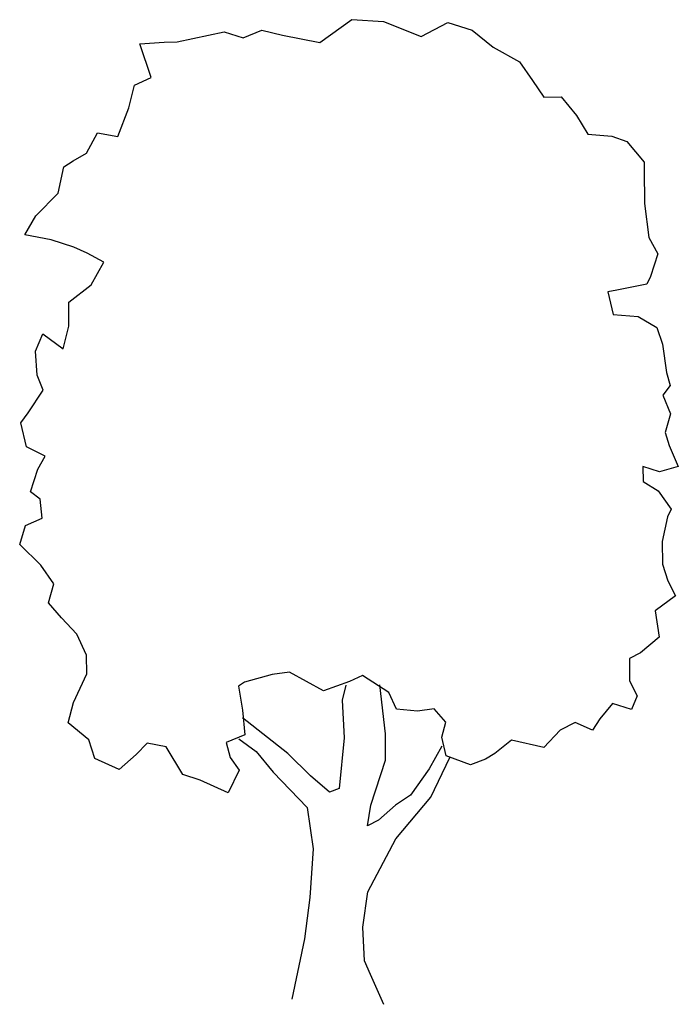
# Model space of a CAD drawing. Extents: x 62.1 to 68.9, y 30.2 to 40.4.
import ezdxf

# ---------------------------------------------------------------- set-up
doc = ezdxf.new("R2010")
doc.units = 0
doc.header["$MEASUREMENT"] = 0
doc.layers.get('0').update_dxf_attribs({"linetype": 'CONTINUOUS'})

msp = doc.modelspace()

# ---------------------------------------------------------------- linework, layer by layer
for p, q in [((65.182, 40.149), (65.512, 40.384)), ((65.512, 40.384), (65.838, 40.364)), ((65.838, 40.364), (66.226, 40.212)), ((63.712, 40.154), (64.197, 40.257)), ((64.197, 40.257), (64.391, 40.198)), ((64.391, 40.198), (64.584, 40.277)), ((64.584, 40.277), (64.795, 40.223)), ((66.226, 40.212), (66.502, 40.353)), ((66.502, 40.353), (66.751, 40.277)), ((66.751, 40.277), (66.968, 40.102)), ((64.795, 40.223), (65.182, 40.149)), ((63.325, 40.134), (63.579, 40.153)), ((63.444, 39.787), (63.325, 40.134)), ((63.579, 40.153), (63.712, 40.154)), ((66.968, 40.102), (67.24, 39.949)), ((67.24, 39.949), (67.374, 39.757)), ((63.273, 39.708), (63.444, 39.787)), ((67.374, 39.757), (67.491, 39.587)), ((63.214, 39.476), (63.273, 39.708)), ((67.491, 39.587), (67.668, 39.588)), ((67.668, 39.588), (67.825, 39.396)), ((63.1, 39.182), (63.214, 39.476)), ((67.825, 39.396), (67.942, 39.203)), ((62.776, 39.008), (62.89, 39.219)), ((62.89, 39.219), (63.1, 39.182)), ((67.942, 39.203), (68.191, 39.183)), ((68.191, 39.183), (68.346, 39.129)), ((68.346, 39.129), (68.525, 38.915)), ((62.638, 38.929), (62.776, 39.008)), ((62.486, 38.597), (62.544, 38.868)), ((62.544, 38.868), (62.638, 38.929)), ((68.525, 38.915), (68.525, 38.837)), ((68.525, 38.837), (68.528, 38.489)), ((62.255, 38.363), (62.486, 38.597)), ((68.528, 38.489), (68.57, 38.141)), ((62.141, 38.168), (62.255, 38.363)), ((62.412, 38.115), (62.141, 38.168)), ((68.57, 38.141), (68.665, 37.971)), ((62.645, 38.04), (62.412, 38.115)), ((62.784, 37.98), (62.645, 38.04)), ((62.956, 37.887), (62.784, 37.98)), ((68.665, 37.971), (68.589, 37.738)), ((62.825, 37.654), (62.956, 37.887)), ((68.589, 37.738), (68.551, 37.66)), ((62.594, 37.475), (62.825, 37.654)), ((68.551, 37.66), (68.242, 37.597)), ((68.242, 37.597), (68.148, 37.58)), ((68.148, 37.58), (68.205, 37.348)), ((62.596, 37.227), (62.594, 37.475)), ((68.205, 37.348), (68.46, 37.328)), ((68.46, 37.328), (68.654, 37.213)), ((62.537, 36.994), (62.596, 37.227)), ((62.25, 36.97), (62.326, 37.147)), ((62.326, 37.147), (62.537, 36.994)), ((68.654, 37.213), (68.711, 37.042)), ((68.711, 37.042), (68.752, 36.75)), ((62.268, 36.721), (62.25, 36.97)), ((62.33, 36.567), (62.268, 36.721)), ((68.752, 36.75), (68.791, 36.617)), ((68.791, 36.617), (68.715, 36.517)), ((62.177, 36.334), (62.33, 36.567)), ((68.715, 36.517), (68.794, 36.325)), ((62.101, 36.233), (62.177, 36.334)), ((68.794, 36.325), (68.74, 36.131)), ((62.158, 35.985), (62.101, 36.233)), ((68.74, 36.131), (68.78, 35.998)), ((68.78, 35.998), (68.875, 35.783)), ((62.352, 35.887), (62.158, 35.985)), ((62.276, 35.754), (62.352, 35.887)), ((62.2, 35.521), (62.276, 35.754)), ((68.511, 35.781), (68.512, 35.626)), ((68.682, 35.727), (68.511, 35.781)), ((68.875, 35.783), (68.682, 35.727)), ((68.512, 35.626), (68.667, 35.533)), ((62.3, 35.445), (62.2, 35.521)), ((68.667, 35.533), (68.801, 35.341)), ((62.319, 35.251), (62.3, 35.445)), ((68.801, 35.341), (68.763, 35.263)), ((62.148, 35.173), (62.319, 35.251)), ((68.763, 35.263), (68.71, 35.008)), ((62.089, 34.979), (62.148, 35.173)), ((68.71, 35.008), (68.712, 34.776)), ((62.306, 34.765), (62.089, 34.979)), ((62.44, 34.572), (62.306, 34.765)), ((68.712, 34.776), (68.769, 34.605)), ((68.769, 34.605), (68.847, 34.451)), ((62.386, 34.378), (62.44, 34.572)), ((62.52, 34.225), (62.386, 34.378)), ((68.847, 34.451), (68.638, 34.295)), ((68.638, 34.295), (68.679, 34.024)), ((62.676, 34.055), (62.52, 34.225)), ((62.777, 33.84), (62.676, 34.055)), ((68.679, 34.024), (68.487, 33.862)), ((62.779, 33.646), (62.777, 33.84)), ((68.487, 33.862), (68.371, 33.806)), ((68.371, 33.806), (68.373, 33.574)), ((62.643, 33.352), (62.779, 33.646)), ((64.691, 33.639), (64.405, 33.56)), ((64.868, 33.663), (64.691, 33.639)), ((65.218, 33.472), (64.868, 33.663)), ((65.488, 33.568), (65.218, 33.472)), ((65.62, 33.63), (65.488, 33.568)), ((65.892, 33.455), (65.62, 33.63)), ((68.373, 33.574), (68.452, 33.42)), ((64.405, 33.56), (64.344, 33.52)), ((64.344, 33.52), (64.385, 33.272)), ((65.449, 33.529), (65.412, 33.374)), ((65.857, 33.029), (65.798, 33.532)), ((65.412, 33.374), (65.432, 32.987)), ((65.971, 33.284), (65.892, 33.455)), ((68.452, 33.42), (68.392, 33.281)), ((62.589, 33.142), (62.643, 33.352)), ((64.385, 33.272), (64.409, 33.018)), ((66.187, 33.264), (65.971, 33.284)), ((66.358, 33.287), (66.187, 33.264)), ((66.481, 33.15), (66.358, 33.287)), ((68.198, 33.341), (68.067, 33.185)), ((68.392, 33.281), (68.198, 33.341)), ((64.852, 32.828), (64.385, 33.195)), ((68.067, 33.185), (67.99, 33.068)), ((62.801, 32.967), (62.589, 33.142)), ((66.438, 32.995), (66.481, 33.15)), ((67.659, 33.066), (67.489, 32.887)), ((67.813, 33.144), (67.659, 33.066)), ((67.99, 33.068), (67.813, 33.144)), ((62.863, 32.774), (62.801, 32.967)), ((64.409, 33.018), (64.216, 32.939)), ((64.348, 32.979), (64.526, 32.848)), ((65.432, 32.987), (65.38, 32.467)), ((65.859, 32.758), (65.857, 33.029)), ((66.483, 32.802), (66.438, 32.995)), ((67.156, 32.962), (66.986, 32.828)), ((67.489, 32.887), (67.156, 32.962)), ((63.403, 32.933), (63.288, 32.816)), ((63.597, 32.896), (63.403, 32.933)), ((63.771, 32.609), (63.597, 32.896)), ((64.216, 32.939), (64.256, 32.785)), ((66.438, 32.901), (66.307, 32.668)), ((63.113, 32.66), (62.863, 32.774)), ((63.288, 32.816), (63.113, 32.66)), ((64.256, 32.785), (64.351, 32.653)), ((64.526, 32.848), (64.699, 32.633)), ((65.086, 32.598), (64.852, 32.828)), ((65.708, 32.293), (65.859, 32.758)), ((66.326, 32.375), (66.522, 32.786)), ((66.733, 32.71), (66.483, 32.802)), ((66.887, 32.767), (66.733, 32.71)), ((66.986, 32.828), (66.887, 32.767)), ((64.351, 32.653), (64.237, 32.42)), ((66.307, 32.668), (66.116, 32.396)), ((63.948, 32.55), (63.771, 32.609)), ((64.699, 32.633), (65.05, 32.271)), ((65.281, 32.428), (65.086, 32.598)), ((64.237, 32.42), (63.948, 32.55)), ((65.38, 32.467), (65.281, 32.428)), ((66.116, 32.396), (65.962, 32.295)), ((65.965, 31.947), (66.326, 32.375)), ((65.05, 32.271), (65.114, 31.846)), ((65.671, 32.083), (65.708, 32.293)), ((65.962, 32.295), (65.786, 32.139)), ((65.786, 32.139), (65.671, 32.083)), ((65.676, 31.403), (65.965, 31.947)), ((65.114, 31.846), (65.08, 31.343)), ((65.08, 31.343), (65.022, 30.917)), ((65.624, 31.038), (65.676, 31.403)), ((65.643, 30.69), (65.624, 31.038)), ((65.022, 30.917), (64.894, 30.297)), ((65.705, 30.552), (65.643, 30.69)), ((65.84, 30.243), (65.705, 30.552))]:
    msp.add_line(p, q)

doc.saveas('drawing.dxf')
